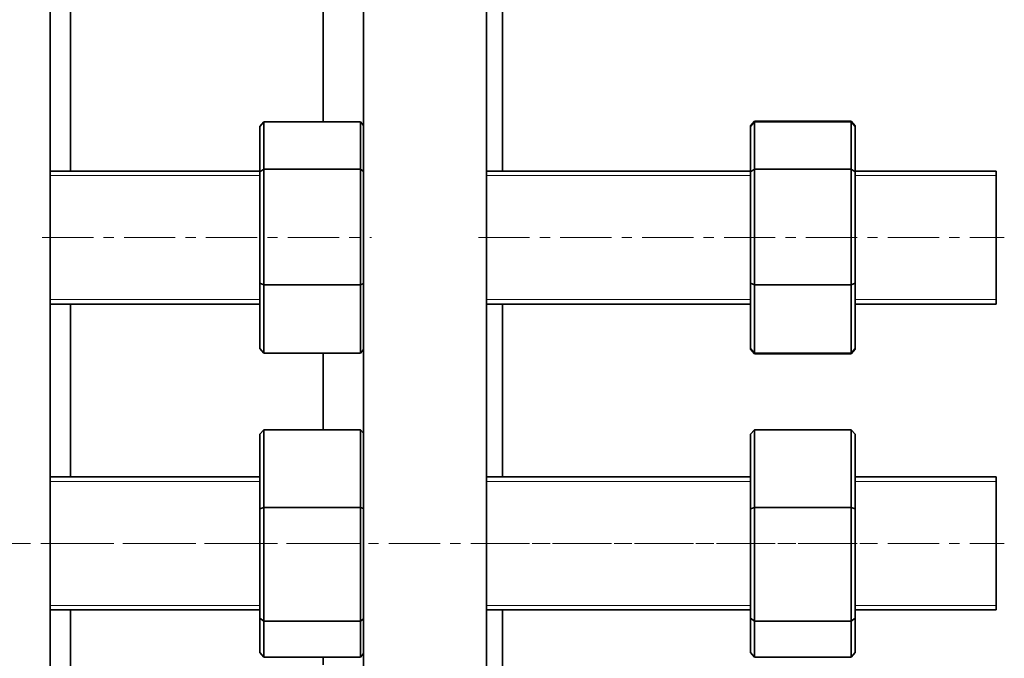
# Model space of a CAD drawing. Header units: millimetres. Extents: x -538 to 782, y 1 to 773.
# Tile 3 of 5: x -278 to -34, y 197 to 356. Entities that reach past the tile are written whole.
import ezdxf

# ---------------------------------------------------------------- set-up
doc = ezdxf.new("R2010")
doc.units = ezdxf.units.MM
doc.linetypes.add('CENTERX2', pattern=[20.32, 12.7, -2.54, 2.54, -2.54])
doc.layers.add('NOTE', color=7, linetype='Continuous')

msp = doc.modelspace()

# ---------------------------------------------------------------- linework, layer by layer
at = {"color": 7, "linetype": 'Continuous', "lineweight": 35}
for p, q in [((-270.37, 102.95), (-270.37, 772.95)), ((-192.62, 102.95), (-192.62, 772.95)), ((-162.12, 102.95), (-162.12, 772.95)), ((-265.37, 318.26), (-265.37, 374.52)), ((-158.12, 318.26), (-158.12, 374.52)), ((-202.62, 330.47), (-202.62, 364.65)), ((-217.39, 330.47), (-218.39, 329.32)), ((-217.39, 330.47), (-217.39, 318.72)), ((-193.39, 330.47), (-217.39, 330.47)), ((-193.39, 318.72), (-193.39, 330.47)), ((-192.62, 329.58), (-193.39, 330.47)), ((-95.62, 330.62), (-96.62, 329.47)), ((-95.62, 330.47), (-96.62, 329.32)), ((-95.62, 330.62), (-95.62, 330.47)), ((-71.62, 330.62), (-95.62, 330.62)), ((-95.62, 330.47), (-95.62, 318.72)), ((-71.62, 330.47), (-95.62, 330.47)), ((-71.62, 330.47), (-71.62, 330.62)), ((-71.62, 330.62), (-70.62, 329.47)), ((-71.62, 318.72), (-71.62, 330.47)), ((-70.62, 329.32), (-71.62, 330.47)), ((-218.39, 318.05), (-218.39, 329.32)), ((-96.62, 329.32), (-96.62, 329.47)), ((-96.62, 318.05), (-96.62, 329.32)), ((-70.62, 329.47), (-70.62, 329.32)), ((-70.62, 329.32), (-70.62, 318.05)), ((-218.39, 318.26), (-270.37, 318.26)), ((-218.39, 318.05), (-217.39, 318.72)), ((-218.39, 290.48), (-218.39, 318.05)), ((-217.39, 318.72), (-217.39, 290.02)), ((-193.39, 318.72), (-217.39, 318.72)), ((-193.39, 290.02), (-193.39, 318.72)), ((-192.62, 318.2), (-193.39, 318.72)), ((-96.62, 318.26), (-162.12, 318.26)), ((-96.62, 318.05), (-95.62, 318.72)), ((-96.62, 290.48), (-96.62, 318.05)), ((-95.62, 318.72), (-95.62, 290.02)), ((-71.62, 318.72), (-95.62, 318.72)), ((-71.62, 290.02), (-71.62, 318.72)), ((-70.62, 318.05), (-71.62, 318.72)), ((-35.62, 318.26), (-70.62, 318.26)), ((-70.62, 318.05), (-70.62, 290.48)), ((-35.62, 285.26), (-35.62, 318.26)), ((-218.39, 274.2), (-218.39, 290.48)), ((-218.39, 290.48), (-217.39, 290.02)), ((-217.39, 290.02), (-217.39, 273.05)), ((-193.39, 290.02), (-217.39, 290.02)), ((-193.39, 290.02), (-192.62, 290.38)), ((-193.39, 273.05), (-193.39, 290.02)), ((-96.62, 290.48), (-95.62, 290.02)), ((-96.62, 274.2), (-96.62, 290.48)), ((-95.62, 290.02), (-95.62, 273.05)), ((-71.62, 290.02), (-95.62, 290.02)), ((-71.62, 290.02), (-70.62, 290.48)), ((-71.62, 273.05), (-71.62, 290.02)), ((-70.62, 290.48), (-70.62, 274.2)), ((-270.37, 285.26), (-218.39, 285.26)), ((-265.37, 242.32), (-265.37, 285.26)), ((-162.12, 285.26), (-96.62, 285.26)), ((-158.12, 242.32), (-158.12, 285.26)), ((-70.62, 285.26), (-35.62, 285.26)), ((-218.39, 274.2), (-217.39, 273.05)), ((-193.39, 273.05), (-192.62, 273.94)), ((-96.62, 274.2), (-95.62, 273.05)), ((-96.62, 274.04), (-96.62, 274.2)), ((-96.62, 274.04), (-95.62, 272.89)), ((-71.62, 273.05), (-70.62, 274.2)), ((-70.62, 274.04), (-71.62, 272.89)), ((-70.62, 274.2), (-70.62, 274.04)), ((-193.39, 273.05), (-217.39, 273.05)), ((-202.62, 254.06), (-202.62, 273.05)), ((-71.62, 273.05), (-95.62, 273.05)), ((-95.62, 273.05), (-95.62, 272.89)), ((-71.62, 272.89), (-95.62, 272.89)), ((-71.62, 272.89), (-71.62, 273.05)), ((-217.39, 254.06), (-218.39, 252.93)), ((-218.39, 234.39), (-218.39, 252.93)), ((-217.39, 254.06), (-217.39, 234.74)), ((-193.39, 254.06), (-217.39, 254.06)), ((-193.39, 234.74), (-193.39, 254.06)), ((-192.62, 253.18), (-193.39, 254.06)), ((-95.62, 254.06), (-96.62, 252.93)), ((-96.62, 234.39), (-96.62, 252.93)), ((-95.62, 254.06), (-95.62, 234.74)), ((-71.62, 254.06), (-95.62, 254.06)), ((-71.62, 234.74), (-71.62, 254.06)), ((-70.62, 252.93), (-71.62, 254.06)), ((-70.62, 252.93), (-70.62, 234.39)), ((-218.39, 242.32), (-270.37, 242.32)), ((-96.62, 242.32), (-162.12, 242.32)), ((-35.62, 242.32), (-70.62, 242.32)), ((-35.62, 209.32), (-35.62, 242.32)), ((-218.39, 234.39), (-217.39, 234.74)), ((-217.39, 234.74), (-217.39, 206.51)), ((-193.39, 234.74), (-217.39, 234.74)), ((-193.39, 206.51), (-193.39, 234.74)), ((-192.62, 234.47), (-193.39, 234.74)), ((-96.62, 234.39), (-95.62, 234.74)), ((-95.62, 234.74), (-95.62, 206.51)), ((-71.62, 234.74), (-95.62, 234.74)), ((-71.62, 206.51), (-71.62, 234.74)), ((-70.62, 234.39), (-71.62, 234.74)), ((-218.39, 207.28), (-218.39, 234.39)), ((-96.62, 207.28), (-96.62, 234.39)), ((-70.62, 234.39), (-70.62, 207.28)), ((-270.37, 209.32), (-218.39, 209.32)), ((-265.37, 187.15), (-265.37, 209.32)), ((-162.12, 209.32), (-96.62, 209.32)), ((-158.12, 187.15), (-158.12, 209.32)), ((-70.62, 209.32), (-35.62, 209.32)), ((-218.39, 207.28), (-217.39, 206.51)), ((-218.39, 198.71), (-218.39, 207.28)), ((-193.39, 206.51), (-217.39, 206.51)), ((-217.39, 206.51), (-217.39, 197.58)), ((-193.39, 206.51), (-192.62, 207.1)), ((-193.39, 197.58), (-193.39, 206.51)), ((-96.62, 207.28), (-95.62, 206.51)), ((-96.62, 198.71), (-96.62, 207.28)), ((-71.62, 206.51), (-95.62, 206.51)), ((-95.62, 206.51), (-95.62, 197.58)), ((-71.62, 206.51), (-70.62, 207.28)), ((-71.62, 197.58), (-71.62, 206.51)), ((-70.62, 207.28), (-70.62, 198.71)), ((-218.39, 198.71), (-217.39, 197.58)), ((-193.39, 197.58), (-192.62, 198.46)), ((-96.62, 198.71), (-95.62, 197.58)), ((-71.62, 197.58), (-70.62, 198.71)), ((-193.39, 197.58), (-217.39, 197.58)), ((-202.62, 195.65), (-202.62, 197.58)), ((-71.62, 197.58), (-95.62, 197.58))]:
    msp.add_line(p, q, dxfattribs=at)
at = {"color": 7, "linetype": 'Continuous', "lineweight": 18}
for p, q in [((-218.39, 317.16), (-270.37, 317.16)), ((-96.62, 317.16), (-162.12, 317.16)), ((-35.62, 317.16), (-70.62, 317.16)), ((-270.37, 286.36), (-218.39, 286.36)), ((-162.12, 286.36), (-96.62, 286.36)), ((-70.62, 286.36), (-35.62, 286.36)), ((-218.39, 241.22), (-270.37, 241.22)), ((-96.62, 241.22), (-162.12, 241.22)), ((-35.62, 241.22), (-70.62, 241.22)), ((-270.37, 210.42), (-218.39, 210.42)), ((-162.12, 210.42), (-96.62, 210.42)), ((-70.62, 210.42), (-35.62, 210.42))]:
    msp.add_line(p, q, dxfattribs=at)
at = {"layer": 'NOTE', "linetype": 'CENTERX2', "lineweight": 18}
for p, q in [((-272.37, 301.76), (-190.62, 301.76)), ((-164.12, 301.76), (-33.62, 301.76)), ((-511.46, 225.82), (-64.62, 225.82)), ((-272.37, 225.82), (-190.62, 225.82)), ((-164.12, 225.82), (-33.62, 225.82))]:
    msp.add_line(p, q, dxfattribs=at)

doc.saveas('drawing.dxf')
